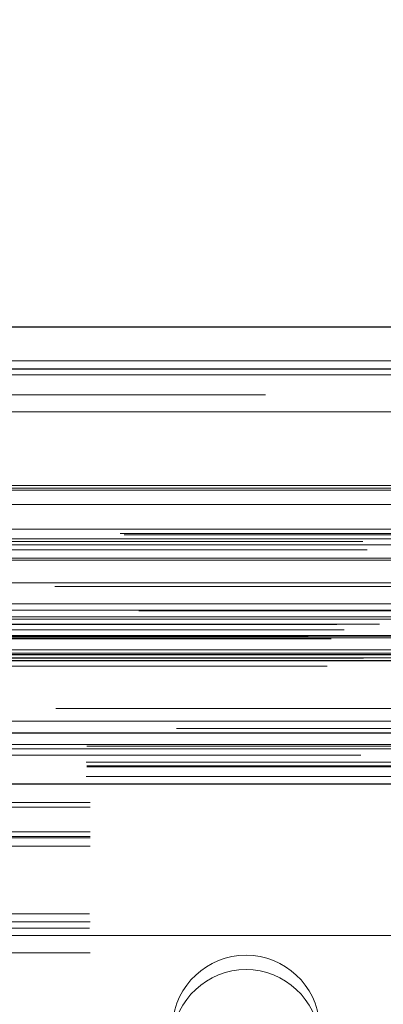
# Model space of a CAD drawing. Header units: inches. Extents: x 0.2 to 10.7, y 0.2 to 7.9.
# Tile 13 of 95: x 4.0982 to 4.1625, y 2.1842 to 2.3583. Entities that reach past the tile are written whole.
import ezdxf

# ---------------------------------------------------------------- set-up
doc = ezdxf.new("R2010")
doc.units = ezdxf.units.IN
doc.header["$MEASUREMENT"] = 0
doc.linetypes.add('HIDDEN', pattern=[0.07500000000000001, 0.05, -0.025])
doc.layers.add('DIMENSIONS', color=140, linetype='Continuous')
doc.styles.add('SLDTEXTSTYLE0', font='TXT', dxfattribs={"width": 0.7})
doc.dimstyles.new('SLDDIMSTYLE0', dxfattribs={"dimtxt": 0.0849609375, "dimasz": 0.13, "dimexe": 0, "dimexo": 0.0625, "dimgap": 0.021240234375, "dimtad": 0, "dimtih": 1, "dimtoh": 1, "dimlfac": 12, "dimrnd": 1e-09, "dimzin": 12, "dimdsep": 46, "dimtxsty": 'SLDTEXTSTYLE0', "dimsah": 1, "dimcen": 0.09, "dimadec": 0, "dimazin": 3, "dimtfac": 1, "dimtofl": 0, "dimtmove": 0, "dimatfit": 3, "dimfxl": 0, "dimfrac": 2, "dimtolj": 1, "dimtzin": 12, "dimarcsym": 0})

# ---------------------------------------------------------------- blocks, each defined once
blk = doc.blocks.new('_D_23')
at = {"layer": 'DIMENSIONS'}
for p, q in [((3.30907959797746, 2.273197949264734), (3.30907959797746, 2.694840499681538)), ((4.770579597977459, 2.273197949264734), (4.770579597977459, 2.694840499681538)), ((3.877471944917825, 2.649315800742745), (3.848941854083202, 2.649315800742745)), ((3.848941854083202, 2.649315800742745), (3.848941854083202, 2.514284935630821)), ((4.20062008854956, 2.649315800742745), (4.229150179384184, 2.649315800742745)), ((4.229150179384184, 2.649315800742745), (4.229150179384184, 2.514284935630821)), ((3.30907959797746, 2.569840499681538), (3.534054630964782, 2.569840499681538)), ((4.770579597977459, 2.569840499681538), (4.544037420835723, 2.569840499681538)), ((3.848941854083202, 2.514284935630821), (3.877471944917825, 2.514284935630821)), ((4.229150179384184, 2.514284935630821), (4.20062008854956, 2.514284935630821))]:
    blk.add_line(p, q, dxfattribs=at)
for points in [[(3.30907959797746, 2.569840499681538), (3.43907959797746, 2.549840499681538), (3.43907959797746, 2.589840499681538)], [(4.770579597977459, 2.569840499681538), (4.640579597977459, 2.589840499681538), (4.640579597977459, 2.549840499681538)]]:
    blk.add_solid(points, dxfattribs=at)
at = {"layer": 'DIMENSIONS', "char_height": 0.08333333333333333, "attachment_point": 1, "style": 'SLDTEXTSTYLE0'}
for s, insert in [('17.54', (3.877471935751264, 2.775758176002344)), ('445.5', (3.877471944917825, 2.621707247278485)), ('INSIDE OPENING', (3.553089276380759, 2.467656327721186))]:
    blk.add_mtext(s, dxfattribs=dict(at, insert=insert))

msp = doc.modelspace()

# ---------------------------------------------------------------- linework, layer by layer
at = {"color": 7, "linetype": 'Continuous', "lineweight": 25}
for p, q in [((3.264659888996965, 2.303959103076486), (4.814958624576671, 2.303959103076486)), ((3.261714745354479, 2.296521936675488), (4.81790376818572, 2.296521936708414)), ((3.252630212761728, 2.245000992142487), (4.826988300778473, 2.245000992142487)), ((3.310072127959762, 2.232197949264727), (4.769587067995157, 2.232197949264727)), ((3.310072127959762, 2.223197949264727), (4.769587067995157, 2.223197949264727))]:
    msp.add_line(p, q, dxfattribs=at)
at = {"color": 7, "linetype": 'HIDDEN', "lineweight": 18}
for p, q in [((3.264659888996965, 2.297959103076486), (4.814958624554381, 2.297959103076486)), ((4.817903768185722, 2.296521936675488), (3.261714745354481, 2.296521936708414)), ((3.261714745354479, 2.295480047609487), (4.817903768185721, 2.295480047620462)), ((4.817903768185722, 2.295480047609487), (3.261714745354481, 2.295480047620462)), ((4.741712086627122, 2.291959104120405), (3.337962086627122, 2.291959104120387)), ((3.337962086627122, 2.288959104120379), (4.741712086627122, 2.288959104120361)), ((3.337962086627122, 2.288959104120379), (4.741712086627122, 2.288959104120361)), ((4.741712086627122, 2.288959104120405), (3.337962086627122, 2.288959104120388)), ((4.741712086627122, 2.288959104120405), (3.337962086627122, 2.288959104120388)), ((3.265491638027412, 2.275471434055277), (4.814126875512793, 2.275471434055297)), ((3.266222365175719, 2.275904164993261), (4.813396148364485, 2.275904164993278)), ((3.273939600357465, 2.275070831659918), (4.80567891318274, 2.275070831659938)), ((3.273939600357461, 2.275070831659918), (4.805678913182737, 2.275070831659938)), ((3.273939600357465, 2.272538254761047), (4.80567891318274, 2.272538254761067)), ((3.277305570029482, 2.268230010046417), (4.802312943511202, 2.268230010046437)), ((4.816696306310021, 2.267207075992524), (3.262934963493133, 2.267207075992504)), ((4.816003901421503, 2.267450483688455), (3.263619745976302, 2.267450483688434)), ((3.273939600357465, 2.26650341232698), (4.805678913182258, 2.266503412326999)), ((4.804746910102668, 2.266510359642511), (3.274869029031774, 2.26651035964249)), ((3.258886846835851, 2.266038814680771), (4.820731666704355, 2.266038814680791)), ((3.264189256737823, 2.265454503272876), (4.815429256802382, 2.265454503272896)), ((3.259668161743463, 2.264580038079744), (4.81994308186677, 2.264580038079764)), ((3.273939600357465, 2.263058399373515), (4.80567891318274, 2.263058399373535)), ((3.279704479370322, 2.262740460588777), (4.799905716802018, 2.262740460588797)), ((4.804439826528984, 2.25805873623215), (3.275178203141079, 2.25805873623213)), ((3.278234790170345, 2.258733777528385), (4.80138372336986, 2.258733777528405)), ((3.278234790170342, 2.258733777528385), (4.801383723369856, 2.258733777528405)), ((3.278966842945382, 2.2549982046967), (4.800648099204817, 2.25499820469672)), ((4.819308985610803, 2.253764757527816), (3.26030015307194, 2.253764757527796)), ((3.273939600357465, 2.253887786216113), (4.80567891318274, 2.253887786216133)), ((3.273939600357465, 2.252714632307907), (4.80567891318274, 2.252714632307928)), ((3.273939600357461, 2.252714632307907), (4.805678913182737, 2.252714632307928)), ((3.254323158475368, 2.251364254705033), (4.825295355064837, 2.251364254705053)), ((3.261870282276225, 2.251395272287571), (4.817748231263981, 2.251395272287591)), ((3.274356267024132, 2.252297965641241), (4.805262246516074, 2.252297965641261)), ((3.249254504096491, 2.249226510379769), (4.830364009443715, 2.249226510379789)), ((3.249254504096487, 2.249226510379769), (4.830364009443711, 2.249226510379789)), ((4.826228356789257, 2.24931084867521), (3.253390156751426, 2.249310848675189)), ((3.255590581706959, 2.250415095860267), (4.823974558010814, 2.250415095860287)), ((3.274356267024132, 2.249381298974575), (4.805262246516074, 2.249381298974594)), ((3.253300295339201, 2.248801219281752), (4.826318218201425, 2.248801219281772)), ((3.273939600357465, 2.248964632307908), (4.80567891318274, 2.248964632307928)), ((3.273939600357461, 2.248964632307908), (4.805678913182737, 2.248964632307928)), ((3.273939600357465, 2.246891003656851), (4.80567891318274, 2.246891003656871)), ((3.273939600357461, 2.246891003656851), (4.805678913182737, 2.246891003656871)), ((3.274772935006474, 2.246047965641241), (4.804845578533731, 2.246047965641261)), ((3.27477293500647, 2.246047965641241), (4.804845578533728, 2.246047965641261)), ((3.280852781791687, 2.245977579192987), (4.798765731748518, 2.245977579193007)), ((3.280852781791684, 2.245977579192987), (4.798765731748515, 2.245977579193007)), ((4.784878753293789, 2.246292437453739), (3.294795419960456, 2.24629243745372)), ((3.252630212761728, 2.243959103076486), (4.826988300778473, 2.243959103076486)), ((3.258072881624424, 2.24492550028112), (4.821545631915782, 2.244925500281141)), ((3.258282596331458, 2.244898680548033), (4.821335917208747, 2.244898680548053)), ((3.259036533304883, 2.245377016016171), (4.820581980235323, 2.245377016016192)), ((3.259036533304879, 2.245377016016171), (4.820581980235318, 2.245377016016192)), ((3.281625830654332, 2.245430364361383), (4.797992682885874, 2.245430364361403)), ((3.281625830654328, 2.245430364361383), (4.79799268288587, 2.245430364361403)), ((3.285716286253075, 2.234238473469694), (4.793902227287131, 2.234238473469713)), ((3.285006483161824, 2.23011158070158), (4.79460851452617, 2.2301115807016)), ((3.273470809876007, 2.229387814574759), (4.806133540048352, 2.229387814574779)), ((3.310072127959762, 2.229816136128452), (4.769587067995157, 2.22981613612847)), ((3.309996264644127, 2.227001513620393), (4.769662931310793, 2.227001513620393)), ((3.310072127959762, 2.226197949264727), (4.769587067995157, 2.226197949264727)), ((3.309996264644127, 2.224465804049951), (4.769662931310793, 2.224465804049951)), ((3.310072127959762, 2.223197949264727), (4.769587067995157, 2.223197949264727)), ((3.310072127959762, 2.223197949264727), (4.769587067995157, 2.223197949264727)), ((3.310072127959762, 2.223197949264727), (4.769587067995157, 2.223197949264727)), ((3.310072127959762, 2.223197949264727), (4.769587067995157, 2.223197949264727)), ((3.310072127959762, 2.223197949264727), (4.769587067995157, 2.223197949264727)), ((4.279412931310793, 2.223662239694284), (3.800246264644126, 2.223662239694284)), ((4.310662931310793, 2.219894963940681), (3.768996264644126, 2.219894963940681)), ((4.310662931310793, 2.21905173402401), (3.768996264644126, 2.21905173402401)), ((4.310662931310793, 2.214698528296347), (3.768996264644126, 2.214698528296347)), ((4.310662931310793, 2.213894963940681), (3.768996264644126, 2.213894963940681)), ((4.310662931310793, 2.213613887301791), (3.768996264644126, 2.213613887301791)), ((4.310662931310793, 2.212162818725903), (3.768996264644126, 2.212162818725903)), ((3.769715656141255, 2.201614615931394), (4.309943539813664, 2.201614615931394)), ((3.769715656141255, 2.201614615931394), (4.309943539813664, 2.201614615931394)), ((4.310662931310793, 2.198766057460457), (3.768996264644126, 2.198766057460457)), ((4.310555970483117, 2.200217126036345), (3.769103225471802, 2.200217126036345)), ((3.769212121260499, 2.198614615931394), (4.31044707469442, 2.198614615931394)), ((3.768996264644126, 2.198484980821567), (4.310662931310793, 2.198484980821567)), ((4.310555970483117, 2.197681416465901), (3.769103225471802, 2.197681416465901)), ((4.769587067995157, 2.196364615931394), (3.310072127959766, 2.196364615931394)), ((4.310662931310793, 2.193328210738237), (3.768996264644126, 2.193328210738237)), ((3.768996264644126, 2.192614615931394), (4.310662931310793, 2.192614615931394)), ((3.768996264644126, 2.192484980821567), (4.310662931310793, 2.192484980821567)), ((3.768996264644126, 2.189614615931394), (4.310662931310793, 2.189614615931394)), ((3.768996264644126, 2.189614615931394), (4.310662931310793, 2.189614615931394))]:
    msp.add_line(p, q, dxfattribs=at)
at = {"color": 7, "linetype": 'HIDDEN', "lineweight": 18, "flags": 128}
for points in [[(4.813394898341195, 2.236507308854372), (4.052466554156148, 2.23650765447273), (3.26622687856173, 2.23650730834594)], [(4.804625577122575, 2.236525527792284), (4.052466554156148, 2.236525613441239), (3.274989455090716, 2.236525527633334)], [(4.825928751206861, 2.232967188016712), (4.006562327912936, 2.2329669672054), (3.253683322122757, 2.232967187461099)], [(4.825936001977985, 2.232967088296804), (4.104539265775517, 2.232963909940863), (3.253684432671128, 2.232967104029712)], [(3.285011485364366, 2.230111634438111), (4.027152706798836, 2.23011235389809), (4.794633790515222, 2.230111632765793)], [(3.258566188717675, 2.228270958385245), (4.027146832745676, 2.228270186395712), (4.821067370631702, 2.228270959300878)], [(3.310072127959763, 2.226380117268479), (4.027146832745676, 2.226379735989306), (4.769587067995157, 2.226380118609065)]]:
    msp.add_lwpolyline(points, dxfattribs=at)
at = {"color": 7, "linetype": 'HIDDEN', "lineweight": 18}
for centre in [(4.138246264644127, 2.17981932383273), (4.138246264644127, 2.177283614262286)]:
    msp.add_arc(centre, 0.01305403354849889, 4.087218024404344, 175.9127819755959, dxfattribs=at)

# ---------------------------------------------------------------- dimensions: what is measured, and where the dimension line sits
at = {"layer": 'DIMENSIONS'}
dim = msp.add_linear_dim(base=(4.770579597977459, 2.569840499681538), p1=(3.30907959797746, 2.223197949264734), p2=(4.770579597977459, 2.223197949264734), text='<>\\PINSIDE OPENING', dimstyle='SLDDIMSTYLE0', dxfattribs=at)
dim.commit()
dim.dimension.update_dxf_attribs({"geometry": '_D_23', "text_midpoint": (4.039046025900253, 2.569840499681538), "dimtype": 160})

doc.saveas('drawing.dxf')
